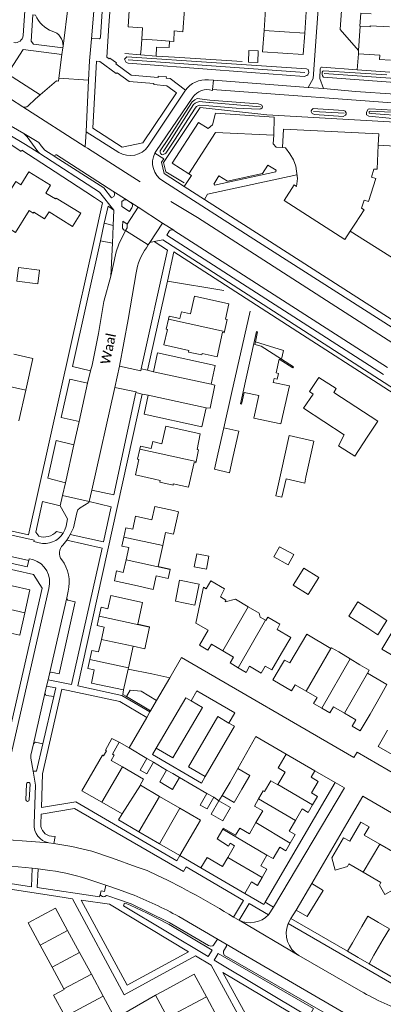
# Model space of a CAD drawing. Extents: x 177628 to 188968, y 384226 to 390673.
# Tile 203 of 256: x 183981 to 184075, y 385762 to 386016. Entities that reach past the tile are written whole.
import ezdxf

# ---------------------------------------------------------------- set-up
doc = ezdxf.new("R2010")
doc.units = 0
for name, color, linetype, lineweight in [('B01_D', 14, 'Continuous', 9), ('B01_F', 14, 'Continuous', 9), ('B01_T', 14, 'Continuous', 9), ('B02_F', 14, 'Continuous', 9), ('B02_T', 14, 'Continuous', 9), ('B07_D', 14, 'Continuous', 9), ('B07_T', 14, 'Continuous', 9), ('B11_S', 14, 'Continuous', 9), ('B14_F', 14, 'Continuous', 9), ('T01_F', 253, 'Continuous', 9), ('T03_F', 253, 'Continuous', 9), ('T03_T', 253, 'Continuous', 9), ('T04_F', 253, 'HAAG', 9), ('T04_T', 253, 'HAAG', 9), ('T05_F', 253, 'Continuous', 9), ('T05_T', 253, 'Continuous', 9), ('T07_F', 253, 'Continuous', 9), ('T09_F', 253, 'Continuous', 9), ('V00_F', 8, 'Continuous', 9), ('V00_T', 8, 'Continuous', 9), ('W01_F', 253, 'Continuous', 9), ('Z06', 7, 'Continuous', 9)]:
    doc.layers.add(name, color=color, linetype=linetype, lineweight=lineweight)
doc.styles.add('Legend', font='calibri.ttf')
doc.linetypes.add('HAAG', pattern='A,4,-1,[5,TOPOCAD.SHX,S=0.35,R=0,X=-0.35,Y=-0.35],-1', length=6)

msp = doc.modelspace()

# ---------------------------------------------------------------- linework, layer by layer
at = {"layer": 'B01_D', "linetype": 'Continuous'}
for points in [[(184008.293, 385882.572), (184008.812, 385884.944), (184010.567, 385884.559), (184011.303, 385887.92), (184015.465, 385887.008), (184016.22, 385890.457), (184021.104, 385889.387)], [(184008.821, 385876.655), (184009.518, 385879.837), (184007.777, 385880.218), (184008.293, 385882.572)], [(184010.98, 385870.176), (184005.823, 385871.304), (184006.372, 385873.814), (184008.116, 385873.432), (184008.821, 385876.655)]]:
    msp.add_lwpolyline(points, dxfattribs=at)
at = {"layer": 'B01_F', "linetype": 'Continuous'}
for points in [[(184013.05, 386013.943), (184012.863, 386011.016)], [(184021.27, 386013.124), (184021.129, 386010.429)], [(184046.779, 385922.462), (184050.97, 385921.567), (184048.756, 385911.784), (184041.81, 385913.257), (184043.062, 385919.056)], [(184071.035, 385908.294), (184067.846, 385903.418)], [(184014.877, 385859.3), (184014.896, 385859.386), (184011.874, 385860.053)], [(184048.935, 385852.615), (184051.291, 385856.641)], [(184076.086, 385844.534), (184074.331, 385841.433)], [(184050.125, 385826.578), (184050.145, 385826.567)], [(184035.242, 385802.857), (184032.33, 385804.687), (184033.754, 385807.238)], [(184033.754, 385807.238), (184033.902, 385807.504)], [(184066.538, 385804.095), (184064.923, 385805.006), (184061.928, 385799.837), (184062.777, 385796.656), (184065.92, 385797.57), (184066.265, 385798.268)], [(184029.728, 385799.932), (184033.735, 385797.548)], [(183993.103, 385758.887), (183990.129, 385764.375)]]:
    msp.add_lwpolyline(points, dxfattribs=at)
at = {"layer": 'B01_T', "linetype": 'Continuous'}
for points in [[(184013.05, 386013.943), (184009.36, 386014.21), (184009.76, 386019.73)], [(184054.915, 386012.543), (184055.3, 386018.07), (184044.79, 386018.78), (184044.415, 386013.26)], [(184072.027, 386017.556), (184069.363, 386017.735), (184069.137, 386014.382), (184071.801, 386014.203), (184071.82, 386014.48)], [(184076.809, 386014.145), (184071.82, 386014.48)], [(184044.415, 386013.26), (184044.04, 386007.75), (184054.53, 386007.02), (184054.915, 386012.543)], [(184020.053, 386010.507), (184021.129, 386010.429)], [(184073.858, 385983.626), (184074.002, 385986.581), (184049.416, 385987.779), (184049.204, 385983.045)], [(184073.758, 385981.587), (184073.858, 385983.626)], [(184049.204, 385983.045), (184049.923, 385983.004), (184051.096, 385981.45), (184052.019, 385979.857), (184052.615, 385978.218), (184053.029, 385975.022), (184052.8, 385973.029), (184052.18, 385973.396), (184049.606, 385969.424), (184065.255, 385959.339), (184066.608, 385961.438)], [(184073.758, 385981.587), (184073.556, 385977.462), (184072.752, 385977.482), (184072.096, 385975.426), (184073.258, 385975.056), (184071.369, 385969.135), (184070.208, 385969.505), (184069.537, 385967.402), (184070.197, 385967.004), (184067.964, 385963.541)], [(183981.707, 385973.456), (183983.79, 385976.78), (183989.35, 385973.32), (183988.147, 385971.313), (183990.64, 385969.773), (183990.794, 385970.005), (183997.171, 385966.086), (183995.05, 385962.678)], [(183995.05, 385962.678), (183988.96, 385966.482), (183987.825, 385964.656), (183985.022, 385966.397), (183984.864, 385966.142), (183983.853, 385966.77), (183980.327, 385961.096), (183975.663, 385963.993), (183979.185, 385969.667), (183977.985, 385970.409), (183980.382, 385974.278), (183981.707, 385973.456)], [(184066.608, 385961.438), (184067.964, 385963.541)], [(184019.752, 385938.794), (184019.92, 385939.549), (184022.701, 385938.931), (184023.094, 385940.7), (184025.45, 385940.176), (184026.449, 385944.668), (184035.337, 385942.693), (184034.465, 385938.768)], [(184025.03, 385930.684), (184018.599, 385932.113), (184019.484, 385936.093), (184019.168, 385936.163), (184019.752, 385938.794)], [(184034.465, 385938.768), (184034.911, 385938.67), (184034.237, 385935.577)], [(184028.415, 385929.932), (184032.309, 385929.066), (184033.713, 385935.386)], [(184034.237, 385935.577), (184034.173, 385935.285), (184033.713, 385935.386)], [(184042.202, 385932.925), (184042.757, 385935.527), (184042.477, 385935.588), (184038.356, 385916.92), (184038.644, 385916.857), (184039.308, 385919.884), (184043.062, 385919.056)], [(184048.946, 385928.442), (184043.683, 385931.817), (184042.053, 385932.228), (184042.202, 385932.925)], [(184048.946, 385928.442), (184049.428, 385930.666), (184042.202, 385932.925)], [(184028.415, 385929.932), (184028.331, 385929.541), (184024.942, 385930.28), (184025.03, 385930.684)], [(183982.976, 385920.467), (183984.8, 385928.637), (183979.92, 385929.726)], [(184048.946, 385928.442), (184052.021, 385926.47), (184051.862, 385926.236), (184048.339, 385928.468), (184047.547, 385924.936), (184048.153, 385924.785), (184047.824, 385923.29), (184047.002, 385923.471), (184046.779, 385922.462)], [(184056.166, 385920.093), (184058.566, 385923.764), (184063.016, 385920.854), (184062.375, 385919.872), (184073.745, 385912.438), (184071.035, 385908.294)], [(183981.209, 385912.553), (183982.976, 385920.467)], [(184012.372, 385905.234), (184012.541, 385906.005), (184015.315, 385905.396), (184015.705, 385907.172), (184018.068, 385906.654), (184019.053, 385911.142), (184027.94, 385909.192), (184027.193, 385905.161)], [(184016.182, 385897.5), (184011.224, 385898.588), (184012.099, 385902.576), (184011.803, 385902.641), (184012.372, 385905.234)], [(184027.193, 385905.161), (184027.53, 385905.088), (184026.869, 385902.053)], [(184026.869, 385902.053), (184026.795, 385901.712), (184026.368, 385901.805), (184024.976, 385895.41), (184021.01, 385896.273), (184020.946, 385895.98), (184017.573, 385896.715), (184017.663, 385897.131), (184016.182, 385897.5)], [(184018.281, 385880.385), (184019.011, 385883.733), (184021.095, 385883.277), (184022.374, 385889.109), (184021.104, 385889.387)], [(184017.098, 385874.958), (184018.281, 385880.385)], [(184016.569, 385872.535), (184015.804, 385869.026), (184010.98, 385870.176)], [(183982.726, 385863.011), (183984.053, 385868.936), (183974.785, 385871.012), (183973.47, 385865.142)], [(184001.895, 385862.115), (184002.403, 385864.459), (184004.145, 385864.081), (184004.883, 385867.489), (184013.1, 385865.709), (184011.874, 385860.053)], [(184027.876, 385865.223), (184026.842, 385860.331), (184029.986, 385858.516), (184027.744, 385854.638), (184029.919, 385853.366), (184030.846, 385854.951), (184033.773, 385853.239)], [(183974.377, 385858.816), (183981.432, 385857.236), (183982.726, 385863.011)], [(184002.455, 385856.175), (184003.143, 385859.35), (184001.378, 385859.732), (184001.895, 385862.115)], [(183999.488, 385851), (183999.992, 385853.325), (184001.754, 385852.943), (184002.455, 385856.175)], [(184010.649, 385854.398), (184009.445, 385848.841)], [(184061.679, 385853.826), (184061.788, 385854.015), (184063.689, 385852.915)], [(184033.773, 385853.239), (184036.537, 385851.623), (184035.637, 385850.083), (184037.771, 385848.835)], [(184037.771, 385848.835), (184039.786, 385847.656), (184040.7, 385849.219), (184043.654, 385847.492), (184044.709, 385849.295), (184046.41, 385848.3), (184048.935, 385852.615)], [(184008.205, 385843.119), (183999.909, 385844.877), (184000.646, 385848.278), (183998.977, 385848.639), (183999.488, 385851)], [(184055.27, 385842.822), (184052.425, 385844.486), (184051.497, 385842.901), (184046.679, 385845.719), (184049.159, 385849.96)], [(184049.159, 385849.96), (184049.727, 385850.849), (184051.053, 385850.082)], [(184069.142, 385849.612), (184071.534, 385848.228), (184071.086, 385847.454)], [(184009.374, 385848.512), (184008.205, 385843.119)], [(184009.445, 385848.841), (184009.374, 385848.512)], [(184059.288, 385838.396), (184057.191, 385839.623), (184058.095, 385841.17), (184055.27, 385842.822)], [(184074.331, 385841.433), (184071.742, 385836.859)], [(184065.147, 385837.152), (184062.31, 385838.811), (184061.359, 385837.185), (184059.288, 385838.396)], [(184071.742, 385836.859), (184069.241, 385832.584), (184067.13, 385833.818), (184068.077, 385835.438), (184065.147, 385837.152)], [(184084.907, 385827.926), (184082.481, 385823.645), (184073.863, 385828.529), (184076.262, 385832.763)], [(184007.014, 385829.612), (184005.195, 385830.625), (184003.499, 385827.619), (184003.827, 385827.436)], [(184005.335, 385826.597), (184007.014, 385829.612)], [(184002.613, 385814.135), (183997.427, 385817.11), (184002.734, 385826.297), (184003.035, 385826.122)], [(184050.145, 385826.567), (184057.555, 385822.263)], [(184007.928, 385823.278), (184005.024, 385824.966)], [(184012.531, 385818.53), (184012.456, 385818.574), (184013.356, 385820.123), (184007.928, 385823.278)], [(184057.555, 385822.263), (184056.581, 385820.585), (184058.371, 385819.546), (184056.635, 385816.557), (184058.196, 385815.651), (184056.953, 385813.512)], [(184017.466, 385815.662), (184012.531, 385818.53)], [(184007.802, 385811.159), (184002.613, 385814.135)], [(184022.741, 385812.596), (184017.466, 385815.662)], [(184056.953, 385813.512), (184055.793, 385811.514), (184054.227, 385812.423), (184052.499, 385809.449)], [(184012.155, 385806.525), (184006.886, 385809.587), (184007.802, 385811.159)], [(184022.741, 385812.596), (184028.014, 385809.531), (184022.703, 385800.394)], [(184052.499, 385809.449), (184050.909, 385806.711), (184052.445, 385805.819), (184051.157, 385803.601)], [(184074.237, 385803.36), (184070.262, 385805.667), (184071.51, 385807.818), (184069.408, 385809.038), (184066.538, 385804.095)], [(184017.429, 385803.459), (184012.155, 385806.525)], [(184022.703, 385800.394), (184017.429, 385803.459)], [(184051.157, 385803.601), (184050.024, 385801.649), (184048.447, 385802.565), (184046.739, 385799.623), (184045.174, 385800.518)], [(184078.923, 385797.605), (184081.492, 385802.03), (184079.419, 385803.233), (184078.168, 385801.078), (184074.237, 385803.36)], [(184028.143, 385797.201), (184029.728, 385799.932)], [(184045.174, 385800.518), (184043.587, 385797.785), (184045.148, 385796.878), (184043.917, 385794.759)], [(184069.514, 385796.382), (184066.265, 385798.268)], [(184039.438, 385790.641), (184028.143, 385797.201)], [(184070.004, 385796.092), (184069.514, 385796.382)], [(184074.527, 385793.411), (184070.004, 385796.092)], [(184043.917, 385794.759), (184042.73, 385792.715), (184041.169, 385793.621), (184039.438, 385790.641)], [(183985.955, 385778.554), (183983.557, 385783.065), (183990.639, 385786.829), (183993.771, 385781.053)], [(183993.771, 385781.053), (183996.82, 385775.429)], [(183986.659, 385777.256), (183985.955, 385778.554)], [(183989.733, 385771.587), (183986.659, 385777.256)], [(183996.82, 385775.429), (183999.877, 385769.79)], [(183992.77, 385765.986), (183989.733, 385771.587)], [(183999.877, 385769.79), (184002.923, 385764.172)], [(184029.565, 385763.965), (184026.427, 385769.771), (184019.374, 385765.97)], [(183992.845, 385765.847), (183992.77, 385765.986)], [(184002.923, 385764.172), (184006.054, 385758.396)], [(184029.565, 385763.965), (184032.622, 385758.31)]]:
    msp.add_lwpolyline(points, dxfattribs=at)
at = {"layer": 'B02_F', "linetype": 'Continuous'}
for points in [[(184012.564, 386006.935), (184012.704, 386008.533), (184012.863, 386011.016)], [(184016.706, 386008.968), (184016.565, 386006.655)], [(184016.565, 386006.655), (184012.564, 386006.935)], [(184027.692, 385870.391), (184022.642, 385871.428), (184021.542, 385866.052), (184026.592, 385865.015)], [(184009.911, 385843.049), (184008.932, 385841.428)], [(184016.702, 385840.392), (184012.695, 385842.806)], [(184067.221, 385777.928), (184065.977, 385775.72)], [(184072.742, 385774.695), (184071.522, 385772.503)]]:
    msp.add_lwpolyline(points, dxfattribs=at)
at = {"layer": 'B02_T', "linetype": 'Continuous'}
for points in [[(184016.706, 386008.968), (184019.954, 386008.815), (184020.053, 386010.507)], [(184040.4, 386005.1), (184042.79, 386004.94), (184042.88, 386007.97), (184040.45, 386008.05), (184040.4, 386005.1)], [(184068.46, 386003.07), (184068.734, 386007.25)], [(184068.734, 386007.25), (184074.274, 386006.87)], [(184076.82, 386002.48), (184068.46, 386003.07)], [(184032.493, 385903.924), (184034.009, 385910.729)], [(184034.009, 385910.729), (184037.913, 385909.86), (184036.398, 385903.054)], [(184055.209, 385898.001), (184057.288, 385907.296), (184050.915, 385908.721), (184048.835, 385899.427)], [(184077.91, 385851.796), (184074.795, 385853.641), (184077.619, 385858.408), (184080.734, 385856.563)], [(184015.17, 385837.747), (184008.932, 385841.428)], [(184015.17, 385837.747), (184016.702, 385840.392)], [(184015.885, 385824.46), (184014.185, 385821.447), (184012.455, 385822.424), (184014.157, 385825.436)], [(184014.157, 385825.436), (184015.885, 385824.46)], [(184019.295, 385822.462), (184017.523, 385819.402), (184019.103, 385818.478)], [(184020.88, 385821.535), (184019.295, 385822.462)], [(184022.621, 385820.517), (184020.88, 385821.535)], [(184037.681, 385822.846), (184035.655, 385819.351)], [(184038.696, 385817.563), (184040.736, 385821.069), (184037.681, 385822.846)], [(184019.103, 385818.478), (184020.835, 385817.464), (184022.621, 385820.517)], [(184035.655, 385819.351), (184033.636, 385815.869)], [(184031.426, 385815.429), (184029.774, 385812.438), (184027.971, 385813.434), (184029.646, 385816.412)], [(184029.646, 385816.412), (184031.426, 385815.429)], [(184033.636, 385815.869), (184036.68, 385814.098), (184038.696, 385817.563)], [(184032.742, 385814.553), (184035.761, 385812.804), (184033.748, 385809.329), (184030.743, 385811.07), (184032.742, 385814.553)], [(184052.717, 385786.358), (184055.539, 385784.654), (184059.627, 385791.421), (184056.752, 385793.158)], [(184056.752, 385793.158), (184052.717, 385786.358)], [(184069.656, 385782.085), (184071.147, 385784.752), (184073.967, 385783.119)], [(184073.967, 385783.119), (184076.75, 385781.507), (184075.161, 385778.827)], [(184067.221, 385777.928), (184069.656, 385782.085)], [(184075.161, 385778.827), (184072.742, 385774.695)], [(184068.726, 385774.125), (184065.977, 385775.72)], [(184071.522, 385772.503), (184068.726, 385774.125)]]:
    msp.add_lwpolyline(points, dxfattribs=at)
at = {"layer": 'B07_D', "linetype": 'Continuous'}
for points in [[(184044.415, 386013.26), (184054.915, 386012.543)], [(184012.863, 386011.016), (184016.818, 386010.714)], [(184034.237, 385935.577), (184019.752, 385938.794)], [(183966.76, 385924.08), (183982.976, 385920.467)], [(184026.869, 385902.053), (184012.372, 385905.234)], [(184018.281, 385880.385), (184008.293, 385882.572)], [(184020.173, 385874.169), (184008.821, 385876.655)], [(183973.47, 385865.142), (183982.726, 385863.011)], [(184033.773, 385853.239), (184040.36, 385864.598)], [(184001.895, 385862.115), (184014.877, 385859.3)], [(184037.771, 385848.835), (184044.776, 385861.105)], [(184010.649, 385854.398), (184002.455, 385856.175)], [(184055.27, 385842.822), (184061.679, 385853.826)], [(184009.445, 385848.841), (183999.488, 385851)], [(184059.288, 385838.396), (184066.613, 385851.144)], [(184065.147, 385837.152), (184071.086, 385847.454)], [(184007.928, 385823.278), (184002.613, 385814.135)], [(184012.531, 385818.53), (184007.802, 385811.159)], [(184047.995, 385818.744), (184056.953, 385813.512)], [(184017.466, 385815.662), (184012.155, 385806.525)], [(184043.028, 385815.017), (184052.499, 385809.449)], [(184022.741, 385812.596), (184017.429, 385803.459)], [(184042.305, 385808.901), (184051.157, 385803.601)], [(184033.754, 385807.238), (184045.174, 385800.518)], [(184070.004, 385796.092), (184074.237, 385803.36)], [(184035.068, 385799.906), (184043.917, 385794.759)], [(183986.659, 385777.256), (183993.771, 385781.053)], [(183996.82, 385775.429), (183989.733, 385771.587)], [(183992.77, 385765.986), (183999.877, 385769.79)], [(184002.923, 385764.172), (183993.103, 385758.887)], [(184019.516, 385758.598), (184029.565, 385763.965)]]:
    msp.add_lwpolyline(points, dxfattribs=at)
at = {"layer": 'B07_T', "linetype": 'Continuous'}
msp.add_lwpolyline([(184020.053, 386010.507), (184016.818, 386010.714)], dxfattribs=at)
at = {"layer": 'B11_S', "linetype": 'Continuous'}
for points in [[(184021.27, 386013.124), (184023.515, 386012.872), (184023.872, 386018.732)], [(184067.846, 385903.418), (184063.612, 385906.057), (184065.052, 385908.967), (184054.633, 385915.781), (184057.121, 385919.445), (184056.166, 385920.093)], [(184020.173, 385874.169), (184020.204, 385874.321), (184017.098, 385874.958)], [(184016.569, 385872.535), (184019.706, 385871.892), (184020.173, 385874.169)], [(184027.876, 385865.223), (184028.807, 385869.626), (184029.508, 385869.187), (184030.703, 385871.231), (184034.241, 385869.208), (184033.178, 385867.179), (184034.566, 385866.29), (184034.348, 385865.866), (184037.065, 385866.577), (184040.36, 385864.598)], [(184040.36, 385864.598), (184043.131, 385862.934), (184043.415, 385861.875), (184044.776, 385861.105)], [(184044.776, 385861.105), (184044.894, 385861.038), (184045.367, 385861.929), (184048.497, 385860.093), (184047.762, 385858.752), (184051.291, 385856.641)], [(184010.649, 385854.398), (184013.672, 385853.743), (184014.877, 385859.3)], [(184051.053, 385850.082), (184055.423, 385857.503), (184061.679, 385853.826)], [(184063.689, 385852.915), (184066.613, 385851.144)], [(184066.613, 385851.144), (184069.142, 385849.612)], [(184071.086, 385847.454), (184076.086, 385844.534)], [(184003.827, 385827.436), (184003.035, 385826.122)], [(184005.335, 385826.597), (184005.801, 385826.327), (184005.024, 385824.966)], [(184050.125, 385826.578), (184048.329, 385823.442)], [(184048.329, 385823.442), (184048.068, 385822.992), (184049.849, 385821.952), (184047.995, 385818.744)], [(184047.995, 385818.744), (184047.945, 385818.657), (184046.15, 385819.704), (184044.516, 385816.903), (184044.23, 385817.102), (184043.028, 385815.017)], [(184043.028, 385815.017), (184041.972, 385813.184), (184044.079, 385811.97), (184042.305, 385808.901)], [(184042.305, 385808.901), (184040.627, 385805.997), (184038.146, 385807.503), (184037.058, 385805.642), (184033.902, 385807.504)], [(184035.242, 385802.857), (184035.673, 385803.587), (184036.759, 385802.898), (184035.068, 385799.906)], [(184035.068, 385799.906), (184033.735, 385797.548)], [(184077.734, 385791.598), (184075.523, 385790.352), (184074.16, 385792.738), (184074.527, 385793.411)], [(183992.845, 385765.847), (183990.129, 385764.375)], [(184019.374, 385765.97), (184016.444, 385764.387)], [(184016.444, 385764.387), (184019.516, 385758.598)]]:
    msp.add_lwpolyline(points, dxfattribs=at)
at = {"layer": 'B14_F', "linetype": 'Continuous'}
for points in [[(184077.033, 386005.572), (184074.198, 386005.766), (184074.274, 386006.87)], [(183981.103, 385952.123), (183980.629, 385948.606), (183986.054, 385947.875), (183986.528, 385951.392), (183981.103, 385952.123)], [(184036.398, 385903.054), (184035.533, 385899.169), (184031.642, 385900.103), (184032.493, 385903.924)], [(184048.835, 385899.427), (184047.488, 385893.241), (184049.025, 385892.821), (184050.12, 385897.622), (184054.924, 385896.473), (184055.209, 385898.001)], [(184050.626, 385875.414), (184052.068, 385878.028), (184048.367, 385880.07), (184046.925, 385877.456), (184050.626, 385875.414)], [(184029.536, 385874.246), (184026.407, 385874.84), (184027.054, 385878.258), (184030.183, 385877.664), (184029.536, 385874.246)], [(184051.951, 385870.185), (184055.798, 385867.774), (184058.539, 385872.146), (184054.692, 385874.557), (184051.951, 385870.185)], [(184027.692, 385870.391), (184026.592, 385865.015)], [(184073.319, 385862.812), (184068.63, 385865.838), (184066.29, 385862.191), (184071.157, 385859.05)], [(184073.771, 385857.363), (184076.111, 385861.01), (184073.319, 385862.812)], [(184071.157, 385859.05), (184073.771, 385857.363)], [(184012.695, 385842.806), (184009.911, 385843.049)]]:
    msp.add_lwpolyline(points, dxfattribs=at)
at = {"layer": 'T01_F', "linetype": 'Continuous'}
msp.add_lwpolyline([(184034.009, 385910.729), (184036.043, 385919.564)], dxfattribs=at)
at = {"layer": 'T03_F', "linetype": 'Continuous'}
for points in [[(184038.743, 386005.211), (184021.357, 386006.343)], [(184084.319, 385989.234), (184045.137, 385991.455), (184027.91, 385993.338), (184018.459, 385979.147), (184019.096, 385976.814), (184023.788, 385973.932)]]:
    msp.add_lwpolyline(points, dxfattribs=at)
at = {"layer": 'T03_T', "linetype": 'Continuous'}
msp.add_lwpolyline([(184065.777, 385808.687), (184056.752, 385793.158)], dxfattribs=at)
at = {"layer": 'T04_F', "linetype": 'HAAG'}
for points in [[(184012.564, 386006.935), (184008.504, 386007.272)], [(184021.357, 386006.343), (184016.565, 386006.655)], [(184019.487, 385948.559), (184034.043, 385946.188)], [(184036.043, 385919.564), (184040.865, 385940.854)]]:
    msp.add_lwpolyline(points, dxfattribs=at)
at = {"layer": 'T04_T', "linetype": 'HAAG'}
for points in [[(183978.832, 385984.021), (183981.808, 385982.051), (183981.965, 385982.38), (183988.837, 385977.898)], [(183994.268, 385974.355), (184000.682, 385970.171)], [(184073.856, 385922.153), (184054.328, 385934.735)], [(184019.295, 385822.462), (184015.885, 385824.46)], [(184069.87, 385815.73), (184065.777, 385808.687)], [(183963.488, 385792.397), (183967.26, 385793.43), (183981.779, 385791.26)]]:
    msp.add_lwpolyline(points, dxfattribs=at)
at = {"layer": 'T05_F', "linetype": 'Continuous'}
for points in [[(184009.61, 385828.15), (184007.014, 385829.612)], [(184008.28, 385759.635), (184016.444, 385764.387)]]:
    msp.add_lwpolyline(points, dxfattribs=at)
at = {"layer": 'T05_T', "linetype": 'Continuous'}
for points in [[(184068.76, 386008.08), (184069.162, 386014.381)], [(184000.62, 385959.028), (183994.54, 385931.749)], [(184020.081, 385846.224), (184023.15, 385851.52)], [(184016.702, 385840.392), (184020.081, 385846.224)], [(184008.932, 385841.428), (184007.98, 385841.99), (184008.205, 385843.119)], [(184050.145, 385826.567), (184042.32, 385831.14), (184037.681, 385822.846)], [(184014.157, 385825.436), (184009.61, 385828.15)], [(184029.646, 385816.412), (184022.621, 385820.517)], [(184028.143, 385797.201), (184022.703, 385800.394)], [(183981.779, 385791.26), (183991.249, 385789.845)], [(184065.977, 385775.72), (184051.36, 385784.2)], [(184086.195, 385763.99), (184071.522, 385772.503)]]:
    msp.add_lwpolyline(points, dxfattribs=at)
at = {"layer": 'T07_F', "linetype": 'Continuous'}
for points in [[(184009.35, 386005.673), (184032.058, 386004.057)], [(184032.058, 386004.057), (184032.085, 386004.055)], [(184032.085, 386004.055), (184054.924, 386002.43)], [(184059.932, 386002.107), (184078.219, 386000.822), (184092.898, 385999.569)], [(184030.278, 385994.674), (184027.669, 385994.9), (184026.659, 385994.518), (184026.24, 385994.115), (184020.661, 385985.373)], [(184030.357, 385994.668), (184030.278, 385994.674)], [(184043.506, 385993.531), (184030.357, 385994.668)], [(184065.107, 385991.88), (184057.183, 385992.352)], [(184020.399, 385984.964), (184018.441, 385981.895)], [(184020.661, 385985.373), (184020.399, 385984.964)]]:
    msp.add_lwpolyline(points, dxfattribs=at)
at = {"layer": 'T09_F', "linetype": 'Continuous'}
for points in [[(184008.989, 386006.465), (184008.419, 386005.827), (184008.854, 386004.989), (184009.362, 386004.846), (184031.987, 386003.123)], [(184032.142, 386004.896), (184008.989, 386006.465)], [(184031.987, 386003.123), (184054.746, 386001.39), (184055.427, 386001.634), (184055.692, 386001.802), (184055.935, 386002.372), (184055.803, 386003.169), (184055.383, 386003.321), (184032.142, 386004.896)], [(184076.106, 386001.823), (184059.734, 386002.862), (184059.585, 386002.768), (184059.414, 386002.452), (184059.397, 386002.001), (184059.511, 386001.563), (184059.791, 386001.229), (184077.042, 385999.944), (184084.45, 385999.491), (184093.662, 385998.677)], [(184030.436, 385995.289), (184027.211, 385995.7), (184026.572, 385995.39), (184025.894, 385994.847), (184019.736, 385985.396)], [(184021.302, 385984.957), (184026.664, 385993.223), (184027.034, 385993.665), (184027.689, 385993.986), (184030.209, 385993.79)], [(184030.209, 385993.79), (184037.244, 385993.243), (184043.17, 385992.925), (184043.575, 385993.018), (184043.939, 385993.248), (184044.002, 385993.589), (184043.826, 385993.941), (184043.506, 385994.156), (184042.939, 385994.356), (184031.521, 385995.151)], [(184031.521, 385995.151), (184030.436, 385995.289)], [(184058.267, 385993.059), (184057.11, 385993.094), (184056.716, 385992.799), (184056.568, 385992.52), (184056.579, 385992.318), (184056.843, 385991.79), (184057.413, 385991.547), (184064.842, 385991.087), (184065.394, 385991.388), (184065.613, 385991.665), (184065.589, 385991.998), (184065.338, 385992.396), (184065.027, 385992.594), (184058.267, 385993.059)], [(184080.726, 385992.546), (184071.702, 385993.012), (184071.23, 385992.918), (184070.805, 385992.186), (184070.805, 385991.455), (184071.419, 385991.171), (184081.933, 385990.122), (184084.823, 385990.039), (184094.557, 385989.576), (184106.937, 385989.075), (184118.079, 385988.22), (184125.713, 385988.101), (184134.701, 385987.224), (184135.356, 385987.802), (184135.517, 385988.227), (184135.426, 385988.39), (184135.334, 385988.446), (184133.124, 385988.88), (184125.296, 385989.731), (184113.808, 385990.713), (184105.979, 385990.77), (184093.425, 385991.831), (184080.726, 385992.546)], [(184019.736, 385985.396), (184017.638, 385982.176), (184017.587, 385981.889), (184017.671, 385981.571), (184017.957, 385981.265), (184018.172, 385981.145), (184018.809, 385981.385), (184019.107, 385981.573), (184021.302, 385984.957)]]:
    msp.add_lwpolyline(points, dxfattribs=at)
at = {"layer": 'V00_F', "linetype": 'Continuous'}
for points in [[(184006.375, 386085.446), (184006.469, 386085.298), (184006.734, 386085.025), (184008.142, 386085.217), (184008.413, 386085.156), (184008.567, 386085.022), (184008.905, 386081.619), (184008.983, 386077.82), (184008.846, 386072.82), (184008.622, 386069.132), (184008.084, 386062.929), (184005.471, 386043.294), (184002.725, 386019.496), (184002.246, 386011.545), (184002.174, 386011.292), (184001.967, 386011.068), (184000.252, 386011.215), (183999.914, 386011.048)], [(184003.88, 386048.03), (184001.669, 386031.616), (183999.914, 386011.048)], [(183993.893, 386019.728), (183992.584, 386009.232)], [(183992.522, 386008.737), (183992.584, 386009.232)], [(183999.914, 386011.048), (183999.433, 386005.398)], [(184031.134, 385997.984), (184031.397, 386000.392)], [(184025.032, 385976.258), (184020.727, 385979.007), (184027.488, 385989.463), (184029.963, 385987.941), (184031.091, 385988.897), (184031.935, 385991.935), (184046.987, 385990.905), (184046.908, 385986.221)], [(183990.486, 385980.735), (183987.856, 385982.405), (183986.91, 385983.523), (183986.295, 385984.336), (183982.483, 385986.648)], [(184073.858, 385983.626), (184092.793, 385982.521), (184092.556, 385978.077), (184096.559, 385977.938), (184095.546, 385951.13)], [(184008.662, 385976.621), (184012.454, 385974.176)], [(184005.411, 385971.83), (184005.452, 385971.803)], [(184005.452, 385971.803), (184009.135, 385969.441)], [(184023.841, 385973.011), (184029.068, 385969.66)], [(184010.064, 385968.853), (184010.017, 385968.883)], [(184011.938, 385967.643), (184010.064, 385968.853)], [(184020.367, 385969.084), (184027.276, 385965.016)], [(184018.233, 385963.579), (184011.938, 385967.643)], [(184005.518, 385962.953), (184003.212, 385963.506)], [(184021.148, 385961.698), (184018.233, 385963.579)], [(184008.672, 385961.637), (184006.984, 385958.139), (184006.275, 385956.139), (184004.883, 385949.839)], [(184005.294, 385958.336), (184005.513, 385962.855)], [(184008.672, 385961.637), (184014.565, 385957.908)], [(184021.192, 385961.67), (184021.148, 385961.698)], [(184088.254, 385953.576), (184085.809, 385955.041), (184083.125, 385951.042), (184066.608, 385961.438)], [(184005.294, 385958.336), (184002.206, 385958.968)], [(184004.883, 385949.839), (184005.294, 385958.336)], [(184003.07, 385943.342), (184004.883, 385949.839)], [(183995.011, 385926.527), (183999.664, 385925.466)], [(184015.87, 385925.21), (184030.78, 385922.01)], [(183994.296, 385923.303), (183998.925, 385922.251)], [(184029.47, 385915.91), (184014.5, 385919.15)], [(183992.11, 385913.448), (183996.721, 385912.363)], [(183995.386, 385906.375), (183990.78, 385907.451)], [(183993.199, 385896.565), (183988.631, 385897.763)], [(183993.199, 385896.565), (183992.454, 385893.267)], [(184000.016, 385894.643), (184005.642, 385893.469)], [(183992.454, 385893.267), (183991.848, 385890.588)], [(183991.848, 385890.588), (183987.296, 385891.743)], [(183991.848, 385890.588), (183993.772, 385887.276)], [(183999.321, 385891.736), (184004.975, 385890.403)], [(183983.724, 385876.553), (183983.296, 385874.908), (183966.819, 385878.582), (183967.193, 385880.257)], [(183989.075, 385847.304), (183989.287, 385847.598), (183989.477, 385847.689), (183991.613, 385847.25), (183995.711, 385865.896), (183993.814, 385866.282), (183993.655, 385866.468), (183993.526, 385866.854)], [(183990.18, 385841.465), (183988.282, 385841.73), (183988.117, 385841.808), (183988.022, 385841.944), (183987.914, 385842.205)], [(184016.604, 385828.096), (184024.217, 385841.129), (184025.603, 385840.322)], [(184029.223, 385820.786), (184036.777, 385833.772), (184035.369, 385834.592)], [(183984.956, 385829.215), (183985.183, 385829.483), (183985.498, 385829.628), (183987.37, 385829.206)], [(184046.87, 385787.09), (184065.142, 385817.875), (184062.73, 385819.27)], [(183972.736, 385804.922), (183988.903, 385803.701)], [(184002.168, 385790.325), (184002.431, 385791.337), (184003.229, 385791.132), (184003.631, 385792.799)], [(184002.168, 385790.325), (184001.999, 385789.736)], [(184032.555, 385778.733), (184032.439, 385778.727), (184032.229, 385778.567), (184031.421, 385777.284), (184031.173, 385777.122), (184030.698, 385777.037), (184030.114, 385777.231), (184019.965, 385783.136), (184014.561, 385785.814), (184010.115, 385787.93), (184004.145, 385790.053), (184003.785, 385790.088), (184003.395, 385789.825), (184003.086, 385789.769), (184002.784, 385789.877), (184002.368, 385790.08), (184002.168, 385790.325)], [(184008.209, 385787.402), (184008.245, 385787.688), (184008.375, 385787.913), (184008.589, 385788.099), (184009.883, 385787.604), (184014.31, 385785.504), (184019.961, 385782.632), (184031.036, 385776.021), (184030.034, 385774.344)], [(184036.561, 385784.549), (184039.159, 385788.838)], [(184040.599, 385787.995), (184038.01, 385783.699)], [(184053.38, 385774.63), (184038.01, 385783.699)], [(184072.869, 385752.405), (184034.147, 385774.741), (184033.945, 385775.202), (184033.936, 385775.421), (184033.99, 385775.712), (184034.735, 385777.038), (184034.728, 385777.295), (184034.644, 385777.506)], [(184055.978, 385758.822), (184057.2, 385760.95), (184032.551, 385775.117), (184031.548, 385773.438)]]:
    msp.add_lwpolyline(points, dxfattribs=at)
at = {"layer": 'V00_T', "linetype": 'Continuous'}
for points in [[(184024.126, 385997.807), (184020.171, 386000.885), (184019.214, 386000.95), (184019.226, 386001.256), (184017.116, 386001.438), (184017.073, 386001.139), (184010.169, 386001.735), (184006.203, 386004.625), (184006.376, 386004.886), (184004.645, 386006.128), (184004.446, 386005.901), (184003.87, 386006.328), (184004.375, 386014.57), (184005.981, 386036.81), (184007.771, 386046.91), (184027.041, 386104.51), (184064.49, 386091.92)], [(183988.515, 386093.674), (183988.17, 386089.84), (183987.57, 386089.86), (183982.29, 386011.92)], [(184068.76, 386008.08), (184064.08, 386013.47), (184064.92, 386025.67), (184071.77, 386031.66), (184073.78, 386029.36), (184127.51, 386025.73), (184133.67, 386027.2), (184172.61, 386024.44), (184183.7, 386037.7), (184225.03, 386048.35), (184227.05, 386047.59), (184239.71, 386030.08), (184238.887, 386029.505)], [(184055.82, 385998.561), (184057.122, 386000.87), (184058.94, 386027.22), (184063.23, 386030.94)], [(183985.506, 386017.225), (183984.784, 386017.262), (183984.348, 386010.469), (183984.985, 386009.723), (183992.522, 386008.737)], [(183992.299, 386007.079), (183982.332, 386008.379), (183978.279, 386002.053), (183986.659, 385996.681)], [(183991.507, 386000.935), (183992.299, 386007.079)], [(183992.299, 386007.079), (183992.522, 386008.737)], [(184068.76, 386008.08), (184068.734, 386007.25)], [(183999.181, 386000.391), (183999.433, 386005.398)], [(184001.192, 386005.294), (184002.066, 386005.204), (184006.316, 386002.105), (184006.508, 386002.359), (184009.604, 386000.101), (184015.958, 385999.587), (184015.951, 385999.268), (184019.377, 385998.998), (184021.799, 385997.153), (184013.126, 385984.286), (184007.838, 385983.181), (184000.231, 385988.009), (184001.192, 386005.294)], [(184059.752, 385998.241), (184058.769, 386000.815), (184058.926, 386003.328)], [(184059.374, 386003.755), (184068.46, 386003.07)], [(183972.597, 385999.7), (183982.193, 385993.572)], [(183991.507, 386000.935), (183991.407, 386000.155), (183990.933, 386000.222), (183986.659, 385996.681)], [(183999.181, 386000.391), (183991.507, 386000.935)], [(183998.514, 385987.137), (183999.181, 386000.391)], [(184030.05, 386000.493), (184031.397, 386000.392)], [(184031.397, 386000.392), (184055.82, 385998.561)], [(183985.409, 385995.506), (183986.659, 385996.681)], [(184024.126, 385997.807), (184014.529, 385983.398)], [(184031.095, 385997.765), (184031.134, 385997.984)], [(184137.563, 385990.073), (184031.134, 385997.984)], [(184055.82, 385998.561), (184059.752, 385998.241)], [(184119.132, 385994.048), (184067.994, 385997.537), (184059.752, 385998.241)], [(183985.409, 385995.506), (183983.559, 385993.825)], [(184016.26, 385981.604), (184016.5, 385982.025), (184026.069, 385996.006)], [(183975.159, 385991.304), (183979.226, 385988.601), (183982.483, 385986.648)], [(183982.193, 385993.572), (183998.292, 385983.263)], [(183973.955, 385989.12), (183978.455, 385986.513), (183982.913, 385983.833), (183986.566, 385981.472)], [(183982.483, 385986.648), (183982.886, 385986.2), (183983.309, 385985.829), (183986.096, 385982.058), (183986.566, 385981.472)], [(183998.514, 385987.137), (183998.292, 385983.263)], [(184006.941, 385981.785), (183998.514, 385987.137)], [(184025.032, 385976.258), (184031.909, 385986.94), (184046.908, 385986.221)], [(184046.908, 385986.221), (184046.755, 385983.996), (184047.536, 385983.14), (184049.204, 385983.045)], [(184005.7, 385966.848), (184002.001, 385971.528), (183986.566, 385981.472)], [(183990.888, 385981.124), (184005.411, 385971.83)], [(183998.292, 385983.263), (183998.855, 385982.903)], [(184008.662, 385976.621), (183998.855, 385982.903)], [(184016.26, 385981.604), (184018.532, 385980.097), (184017.968, 385979.282), (184018.638, 385976.361), (184023.841, 385973.011)], [(184005.663, 385970.449), (184005.061, 385970.092), (184003.075, 385972.63), (183990.57, 385980.652), (183990.486, 385980.735)], [(184045.407, 385978.537), (184047.53, 385977.174), (184047.419, 385976.977), (184047.457, 385976.757), (184031.662, 385973.308), (184031.609, 385973.511), (184031.432, 385973.63), (184032.798, 385975.787), (184034.984, 385974.393), (184044.026, 385976.366), (184045.407, 385978.537)], [(183988.837, 385977.898), (183994.268, 385974.355)], [(184023.841, 385973.011), (184025.69, 385975.842), (184025.032, 385976.258)], [(184052.898, 385976.033), (184029.86, 385970.999), (184029.068, 385969.66)], [(184018.317, 385974.447), (184043.005, 385958.599), (184089.548, 385928.916), (184092.006, 385925.801)], [(184000.682, 385970.171), (184002.796, 385968.792), (184000.62, 385959.028)], [(184007.78, 385969.087), (184007.706, 385967.818), (184009.684, 385966.54), (184010.343, 385967.526)], [(184010.017, 385968.883), (184009.135, 385969.441)], [(184029.068, 385969.66), (184080.772, 385936.454)], [(184003.212, 385963.506), (184004.195, 385967.939), (184005.7, 385966.848)], [(184005.7, 385966.848), (184005.518, 385962.953)], [(184011.938, 385967.643), (184009.145, 385963.316)], [(184002.206, 385958.968), (184003.212, 385963.506)], [(184007.895, 385962.637), (184007.979, 385964.071), (184009.145, 385963.316)], [(184009.145, 385963.316), (184009.14, 385962.364), (184008.672, 385961.637)], [(184018.233, 385963.579), (184014.988, 385958.552)], [(184027.276, 385965.016), (184077.593, 385932.612)], [(184005.518, 385962.953), (184005.513, 385962.855)], [(184019.969, 385961.476), (184019.319, 385960.469), (184075.215, 385924.502)], [(184076.251, 385926.28), (184021.192, 385961.67)], [(183995.011, 385926.527), (184002.206, 385958.968)], [(184016.059, 385958.771), (184019.554, 385956.54), (184012.747, 385925.939)], [(184014.565, 385957.908), (184014.988, 385958.552)], [(184014.988, 385958.552), (184016.059, 385958.771)], [(184016.059, 385958.771), (184018.33, 385959.21), (184146.97, 385876.29)], [(184014.097, 385957.197), (184014.565, 385957.908)], [(184054.328, 385934.735), (184021.17, 385956.1), (184019.487, 385948.559)], [(184007.131, 385926.68), (184009.39, 385938.66), (184011.398, 385950.73)], [(184019.487, 385948.559), (184014.36, 385925.58)], [(184003.07, 385943.342), (184001.736, 385935.113), (184000.065, 385926.946)], [(183994.54, 385931.749), (183983.704, 385883.126), (183970.499, 385886.081)], [(184015.87, 385925.21), (184016.95, 385930.11), (184031.84, 385926.83), (184030.78, 385922.01)], [(183999.664, 385925.466), (183998.925, 385922.251)], [(184000.065, 385926.946), (183999.664, 385925.466)], [(184005.924, 385921.185), (184007.131, 385926.68)], [(184012.747, 385925.939), (184012.64, 385925.46), (184007.131, 385926.68)], [(184012.747, 385925.939), (184014.36, 385925.58)], [(184014.36, 385925.58), (184015.87, 385925.21)], [(183992.11, 385913.448), (183994.296, 385923.303)], [(183998.925, 385922.251), (183996.721, 385912.363)], [(184005.924, 385921.185), (184000.016, 385894.643)], [(184005.924, 385921.185), (184011.43, 385920.04), (184011.381, 385919.813)], [(184030.78, 385922.01), (184031.76, 385921.71), (184030.48, 385915.79), (184029.47, 385915.91)], [(184078.247, 385919.323), (184073.856, 385922.153)], [(184013.012, 385919.45), (183996.42, 385844.16), (184007.78, 385841.69), (184015.003, 385837.458)], [(184011.381, 385919.813), (184005.642, 385893.469)], [(184011.381, 385919.813), (184013.012, 385919.45)], [(184014.5, 385919.15), (184013.012, 385919.45)], [(184029.47, 385915.91), (184028.39, 385911.03), (184013.53, 385914.26), (184014.5, 385919.15)], [(183996.721, 385912.363), (183995.386, 385906.375)], [(183988.631, 385897.763), (183990.78, 385907.451)], [(183995.386, 385906.375), (183993.199, 385896.565)], [(184000.016, 385894.643), (183999.321, 385891.736)], [(183992.454, 385893.267), (183999.321, 385891.736)], [(183947.818, 385890.115), (183985.17, 385881.774), (183985.072, 385881.379), (183985.692, 385881.219)], [(183986.304, 385882.774), (183985.533, 385883.793), (183987.296, 385891.743)], [(184004.975, 385890.403), (184002.993, 385881.305), (183994.426, 385883.198)], [(183997.029, 385890.102), (183996.434, 385889.547), (183996.102, 385888.804)], [(183999.321, 385891.736), (183999.257, 385891.469), (183997.029, 385890.102)], [(183993.772, 385887.276), (183993.348, 385885.387)], [(183996.102, 385888.804), (183995.234, 385884.916), (183994.856, 385884.045), (183994.426, 385883.198)], [(183993.348, 385885.387), (183993.045, 385884.433), (183992.581, 385883.547)], [(183992.581, 385883.547), (183990.876, 385884)], [(183993.54, 385881.764), (183994.002, 385882.469), (183994.426, 385883.198)], [(183983.724, 385876.553), (183967.193, 385880.257)], [(183985.692, 385881.219), (183986.426, 385881.047)], [(183993.54, 385881.764), (184002.663, 385879.719), (183994.79, 385844.5), (183988.711, 385845.706)], [(183992.566, 385880.502), (183993.54, 385881.764)], [(183984.81, 385876.761), (183983.831, 385876.964), (183983.724, 385876.553)], [(183978.94, 385833.152), (183987.159, 385869.338), (183984.979, 385872.885), (183975.729, 385874.94)], [(183988.92, 385869.309), (183977.571, 385819.308), (183977.158, 385810.174)], [(183989.075, 385847.304), (183993.526, 385866.854)], [(183993.526, 385866.854), (183993.927, 385868.615)], [(184214.984, 385761.775), (184202.3, 385755.03), (184152.16, 385784.18), (184154.18, 385787.63), (184136.89, 385797.67), (184132.41, 385789.91), (184068.39, 385827.08), (184067.58, 385825.73), (184023.15, 385851.52)], [(183988.711, 385845.706), (183989.075, 385847.304)], [(184020.081, 385846.224), (184015.51, 385847.27), (184009.374, 385848.512)], [(183988.352, 385844.129), (183987.914, 385842.205)], [(183988.352, 385844.129), (183988.711, 385845.706)], [(183990.18, 385841.465), (183990.69, 385843.692), (183988.352, 385844.129)], [(183987.914, 385842.205), (183984.956, 385829.215)], [(184014.182, 385836.042), (184007.19, 385840.11), (183992.281, 385843.346), (183987.297, 385821.487), (183987.005, 385812.798), (183995.91, 385814.22), (184021.94, 385799.07), (184022.703, 385800.394)], [(183987.37, 385829.206), (183990.18, 385841.465)], [(184035.369, 385834.592), (184036.891, 385837.206), (184027.108, 385842.905), (184025.603, 385840.322)], [(184025.603, 385840.322), (184028.527, 385838.618), (184020.929, 385825.576), (184016.604, 385828.096)], [(184014.182, 385836.042), (184015.003, 385837.458)], [(184015.003, 385837.458), (184015.17, 385837.747)], [(184029.223, 385820.786), (184024.9, 385823.304), (184032.463, 385836.285), (184035.369, 385834.592)], [(184009.61, 385828.15), (184014.182, 385836.042)], [(183984.856, 385822.195), (183984.271, 385825.497), (183984.287, 385826.278), (183984.956, 385829.215)], [(183984.856, 385822.195), (183985.75, 385822.138), (183987.37, 385829.206)], [(184029.223, 385820.786), (184028.247, 385819.111), (184015.634, 385826.459), (184016.604, 385828.096)], [(183984.856, 385822.195), (183985.497, 385818.589), (183985.121, 385808.57)], [(184062.73, 385819.27), (184057.555, 385822.263)], [(183983.176, 385818.859), (183982.995, 385814.809)], [(183983.882, 385814.797), (183984.069, 385818.819)], [(184062.73, 385819.27), (184044.72, 385788.34)], [(184032.742, 385814.553), (184033.636, 385815.869)], [(184031.426, 385815.429), (184032.742, 385814.553)], [(184069.87, 385815.73), (184135.108, 385777.796)], [(184039.159, 385788.838), (184024.33, 385797.53), (184023.62, 385796.25), (183995.538, 385812.561), (183986.932, 385811.112), (183986.835, 385808.513)], [(183988.903, 385803.701), (183990.243, 385803.481)], [(183989.579, 385805.385), (183990.509, 385805.298), (183990.243, 385803.481)], [(183990.243, 385803.481), (183994.855, 385802.725), (183997.426, 385802.164), (183999.971, 385801.493), (184005.37, 385799.75), (184011.41, 385797.53)], [(183984.654, 385797.138), (183984.41, 385792.35), (183967.22, 385794.96), (183954.546, 385791.587)], [(183973.794, 385797.96), (183979.231, 385797.645), (183984.654, 385797.138)], [(183984.654, 385797.138), (183986.178, 385796.961)], [(183986.178, 385796.961), (183985.93, 385792.12), (184001.999, 385789.736)], [(183989.215, 385796.561), (183986.178, 385796.961)], [(184011.41, 385797.53), (184014.244, 385796.529), (184016.979, 385795.281)], [(184003.631, 385792.799), (184000.034, 385793.991)], [(184010.144, 385790.46), (184006.897, 385791.655), (184003.631, 385792.799)], [(184044.72, 385788.34), (184044.36, 385787.75), (184039.438, 385790.641)], [(183991.249, 385789.845), (183995.03, 385789.28), (184008.32, 385764.5), (184026.78, 385774.51), (184030.79, 385772.11), (184041.31, 385752.68), (184052.81, 385758.94), (184056.72, 385756.59), (184072.98, 385726.4), (184058.604, 385701.156), (184018.52, 385679.44), (184016.46, 385683.23)], [(184009.08, 385766.97), (184024.97, 385775.59), (184004.56, 385787.84), (183997.28, 385788.86), (184009.08, 385766.97)], [(184045.526, 385785.107), (184040.599, 385787.995)], [(184046.87, 385787.09), (184044.72, 385788.34)], [(184008.209, 385787.402), (184030.034, 385774.344)], [(184045.526, 385785.107), (184046.87, 385787.09)], [(184051.36, 385784.2), (184052.717, 385786.358)], [(184032.555, 385778.733), (184022.411, 385784.692)], [(184038.01, 385783.699), (184036.561, 385784.549)], [(184050.608, 385782.864), (184051.36, 385784.2)], [(184109.083, 385745.358), (184110.62, 385748.17), (184050.608, 385782.864)], [(184034.644, 385777.506), (184032.555, 385778.733)], [(184075.397, 385753.837), (184038.595, 385775.185), (184034.644, 385777.506)], [(184031.548, 385773.438), (184055.978, 385758.822)], [(184069.392, 385765.419), (184053.38, 385774.63)], [(184033.797, 385770.273), (184042.02, 385755.15), (184051, 385760.02), (184033.797, 385770.273)]]:
    msp.add_lwpolyline(points, dxfattribs=at)
for centre, radius, start, end in [((183992.068, 386019.704), 7.015, 200.6961, 251.10759), ((183980.229, 386012.159), 2.075, 260.88409, 353.39082), ((183988.847, 386009.446), 3.743, 356.71494, 75.29893), ((184059.318, 386003.365), 0.394, 81.81513, 185.4352), ((184029.427, 385993.992), 6.531, 84.52499, 144.25503), ((184029.727, 385993.613), 4.371, 71.76685, 146.81121), ((183982.739, 385994.436), 1.023, 237.70506, 323.2809), ((183990.725, 385980.89), 0.285, 55.14864, 212.96823), ((184009.88, 385986.616), 5.654, 238.68864, 325.31311), ((184021.097, 385979.12), 5.437, 152.81594, 239.25452), ((184004.927, 385971.028), 0.937, 321.83632, 55.87853), ((184008.635, 385968.585), 0.992, 59.72014, 149.56292), ((184009.507, 385968.043), 0.983, 328.26533, 55.48152), ((184008.829, 385962.561), 0.937, 175.34734, 260.34708), ((184020.682, 385960.931), 0.897, 58.71412, 142.6132), ((184026.332, 385948.294), 15.131, 143.95756, 170.73604), ((183987.667, 385886.829), 4.278, 251.41971, 318.60219), ((183987.736, 385886.65), 5.754, 256.8431, 327.36831), ((183994.486, 385878.427), 2.827, 132.78688, 217.71576), ((183983.03, 385870.92), 6.106, 344.70273, 73.05336), ((183984.253, 385870.823), 9.923, 347.14064, 36.30138), ((183983.623, 385818.84), 0.447, 357.36838, 177.50217), ((183983.439, 385814.829), 0.444, 182.61606, 355.83376), ((183989.803, 385808.303), 4.689, 176.7371, 258.93951), ((183989.86, 385808.399), 3.027, 177.83624, 264.68069), ((183981.686, 385740.808), 56.259, 70.9656, 82.30908), ((183916.925, 385589.488), 228.826, 58.47815, 64.07158), ((183971.69, 385692.749), 105.005, 61.11607, 68.51767), ((184040.793, 385789.607), 6.531, 244.7754, 316.4455), ((184056.814, 385780.37), 6.689, 158.10486, 239.10706), ((184105.947, 385828.575), 72.972, 239.93722, 250.54276)]:
    msp.add_arc(centre, radius, start, end, dxfattribs=at)
at = {"layer": 'W01_F', "linetype": 'Continuous'}
msp.add_lwpolyline([(184081, 385991.995), (184086.407, 385991.636), (184094.844, 385991.201), (184105.193, 385990.455), (184117.596, 385989.691), (184126.823, 385989.206), (184133.856, 385988.524), (184134.18, 385988.353), (184134.123, 385988.153), (184134.055, 385988.055), (184124.933, 385988.735), (184111.948, 385989.145), (184108.496, 385989.59), (184081.445, 385991.102), (184072.079, 385991.785), (184071.537, 385991.903), (184071.537, 385992.304), (184071.843, 385992.422), (184081, 385991.995)], dxfattribs=at)

# ---------------------------------------------------------------- texts
at = {"layer": 'Z06', "linetype": 'Continuous', "style": 'Legend'}
msp.add_text('Waal', height=2.5, rotation=78.11724, dxfattribs=at).set_placement((184004.607, 385926.91))

doc.saveas('drawing.dxf')
